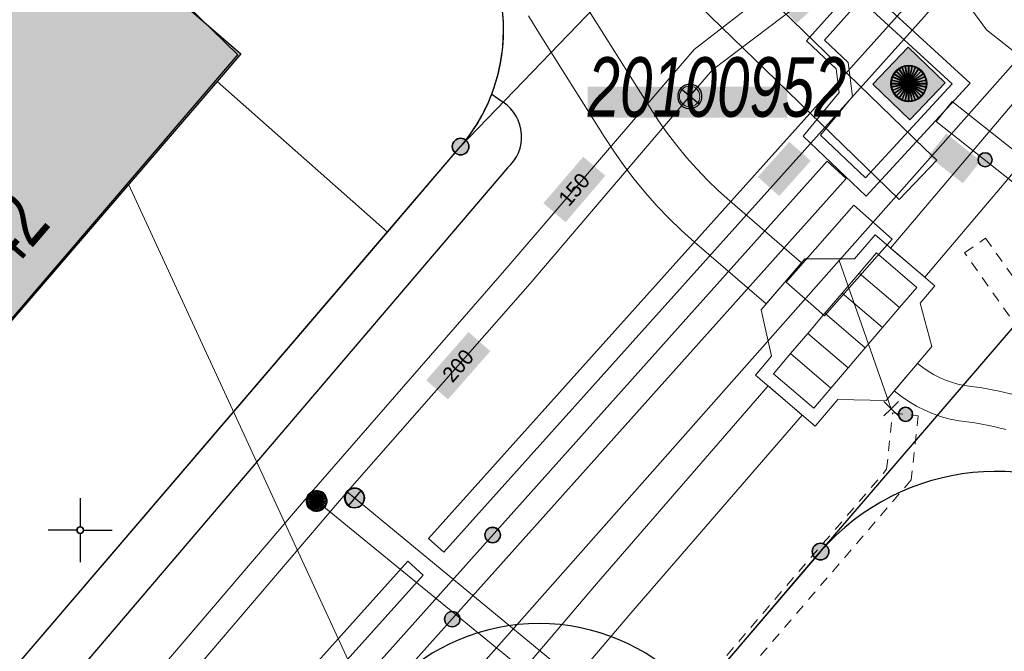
# Model space of a CAD drawing. Header units: metres. Extents: x 2695560 to 2696939, y 1260529 to 1262050.
# Tile 50 of 256: x 2695875 to 2695894, y 1260872 to 1260885. Entities that reach past the tile are written whole.
import ezdxf

# ---------------------------------------------------------------- set-up
doc = ezdxf.new("R2010")
doc.units = ezdxf.units.M
doc.linetypes.add('AUSGEZOGEN', pattern=[0])
doc.linetypes.add('VERDECKT2_S2', pattern=[0.36, 0.2, -0.16])
for name, color, linetype in [('XR$1$AV_Gebäudeflächen (BB)', 7, 'AUSGEZOGEN'), ('XR$1$AV_Grenzpunkte', 7, 'AUSGEZOGEN'), ('XR$1$AV_Haus-Nr.', 7, 'AUSGEZOGEN'), ('XR$1$AV_Koordinatennetzpunkte', 7, 'AUSGEZOGEN'), ('XR$1$AV_Lagefixpunkt-Nr.', 7, 'AUSGEZOGEN'), ('XR$1$AV_Linien (BB)', 7, 'AUSGEZOGEN'), ('XR$1$AW_LK_Schachtdeckel', 24, 'AUSGEZOGEN'), ('XR$1$AW_LK_Zwischenpunkt', 24, 'AUSGEZOGEN'), ('XR$1$EW_LK_Knoten', 1, 'AUSGEZOGEN'), ('XR$1$GA_LK_Absperrarmatur', 32, 'AUSGEZOGEN'), ('XR$1$GR_Baum', 94, 'AUSGEZOGEN'), ('XR$1$Liegenschaftsgrenzen', 7, 'AUSGEZOGEN'), ('XR$1$PFAV', 255, 'AUSGEZOGEN'), ('XR$1$PFAW', 255, 'AUSGEZOGEN'), ('XR$1$PFGA', 255, 'AUSGEZOGEN'), ('XR$1$PFWA', 255, 'AUSGEZOGEN'), ('XR$1$RAEW', 8, 'AUSGEZOGEN'), ('XR$1$RP_Abstandslinie', 7, 'AUSGEZOGEN'), ('XR$1$WA_LK_Absperrarmatur', 171, 'AUSGEZOGEN')]:
    doc.layers.add(name, color=color, linetype=linetype)
for name, color, linetype, lineweight in [('XR$2$ABW-Flaeche-oberirdisch', 6, 'AUSGEZOGEN', 18), ('XR$2$ABW-LinieFlaeche-R-genau', 4, 'AUSGEZOGEN', 18), ('XR$2$ABW-Punkt', 6, 'AUSGEZOGEN', 18), ('XR$2$ELE-Flaeche-oberirdisch', 1, 'AUSGEZOGEN', 18), ('XR$2$ELE-LinieAnker_Strebe', 1, 'AUSGEZOGEN', 18), ('XR$2$ELE-LinieFlaeche-ungenau', 1, 'VERDECKT2_S2', 18), ('XR$2$GAS-Linie-genau', 12, 'AUSGEZOGEN', 18), ('XR$2$GAS-Punkt', 12, 'AUSGEZOGEN', 18), ('XR$2$KOM-Flaeche-U-oberirdisch', 91, 'AUSGEZOGEN', 18), ('XR$2$KOM-Linie-U-genau', 91, 'AUSGEZOGEN', 18), ('XR$2$KOM-Punkt-U', 91, 'AUSGEZOGEN', 18), ('XR$2$WAS-Linie-genau', 5, 'AUSGEZOGEN', 18), ('XR$2$WAS-LinieFlaeche-genau', 5, 'AUSGEZOGEN', 18), ('XR$2$WAS-Punkt', 5, 'AUSGEZOGEN', 18), ('XR$2$WEI-Text', 59, 'AUSGEZOGEN', 18)]:
    doc.layers.add(name, color=color, linetype=linetype, lineweight=lineweight)
doc.styles.add('ARIAL', font='arial.ttf')
doc.styles.add('TXT', font='txt')

# ---------------------------------------------------------------- blocks, each defined once
blk = doc.blocks.new('COMPLEXOBJECT_232')
at = {"layer": 'XR$1$AV_Linien (BB)', "color": 7, "linetype": 'AUSGEZOGEN', "transparency": 33554687}
blk.add_lwpolyline([(5883.345, 10882.074), (5873.015, 10869.969), (5860.58, 10855.55)], dxfattribs=at)
blk.add_arc((5882.813, 10882.683), 0.809, 311.143, 56.2657, dxfattribs=at)
blk = doc.blocks.new('COMPLEXOBJECT_233')
at = {"layer": 'XR$1$AV_Linien (BB)', "color": 7, "linetype": 'AUSGEZOGEN', "transparency": 33554687}
blk.add_line((5880.999, 10880.819), (5882.43, 10882.49), dxfattribs=at)
blk.add_arc((5879.738, 10884.779), 3.533, 319.6255, 339.0087, dxfattribs=at)
blk = doc.blocks.new('COMPLEXOBJECT_234')
at = {"layer": 'XR$1$AV_Linien (BB)', "color": 7, "linetype": 'AUSGEZOGEN', "transparency": 33554687}
blk.add_line((5882.22, 10887.26), (5873.896, 10895.381), dxfattribs=at)
blk.add_arc((5879.765, 10884.762), 3.502, 339.1044, 45.4963, dxfattribs=at)
blk = doc.blocks.new('COMPLEXOBJECT_274')
at = {"layer": 'XR$1$AV_Linien (BB)', "color": 7, "linetype": 'AUSGEZOGEN', "transparency": 33554687}
blk.add_line((5897.694, 10873.604), (5895.66, 10875.21), dxfattribs=at)
blk.add_arc((5892.895, 10871.596), 4.55, 52.5815, 139.0227, dxfattribs=at)
blk = doc.blocks.new('COMPLEXOBJECT_1304')
at = {"layer": 'XR$1$Liegenschaftsgrenzen', "color": 7, "linetype": 'AUSGEZOGEN', "transparency": 33554687}
blk.add_arc((5892.895, 10871.596), 4.55, 52.5815, 139.0227, dxfattribs=at)
blk = doc.blocks.new('COMPLEXOBJECT_1314')
at = {"layer": 'XR$1$Liegenschaftsgrenzen', "color": 7, "linetype": 'AUSGEZOGEN', "transparency": 33554687}
blk.add_line((5882.22, 10887.26), (5867.02, 10902.09), dxfattribs=at)
blk.add_arc((5879.766, 10884.762), 3.502, 319.5413, 45.5004, dxfattribs=at)
blk = doc.blocks.new('BAV15')
at = {"layer": 'XR$1$PFAV', "transparency": 33554687}
blk.add_hatch(color=7, dxfattribs=at).paths.add_polyline_path([(0.5, 0), (0.49, 0.101), (0.459, 0.197), (0.41, 0.286), (0.344, 0.362), (0.264, 0.424), (0.174, 0.469), (0.076, 0.494), (-0.025, 0.499), (-0.125, 0.484), (-0.22, 0.449), (-0.306, 0.395), (-0.379, 0.326), (-0.437, 0.243), (-0.477, 0.15), (-0.497, 0.051), (-0.497, -0.051), (-0.477, -0.15), (-0.437, -0.243), (-0.379, -0.326), (-0.306, -0.395), (-0.22, -0.449), (-0.125, -0.484), (-0.025, -0.499), (0.076, -0.494), (0.174, -0.469), (0.264, -0.424), (0.344, -0.362), (0.41, -0.286), (0.459, -0.197), (0.49, -0.101)])
at = {"color": 7, "transparency": 33554687}
for start, end in [(90, 270), (270, 90)]:
    blk.add_arc((0, 0), 0.5, start, end, dxfattribs=at)
at = {"layer": 'XR$1$PFAV', "transparency": 33554687}
blk.add_circle((0, 0), 0.5, dxfattribs=at)
blk = doc.blocks.new('BAV2041')
at = {"color": 7, "transparency": 33554687}
for p, q in [((0, 0.5), (0, 0.05)), ((-0.05, 0), (-0.5, 0)), ((0.05, 0), (0.5, 0)), ((0, -0.05), (0, -0.5))]:
    blk.add_line(p, q, dxfattribs=at)
blk.add_circle((0, 0), 0.05, dxfattribs=at)
for start, end in [(90, 270), (270, 90)]:
    blk.add_arc((0, 0), 0.05, start, end, dxfattribs=at)
blk = doc.blocks.new('WBGR1')
at = {"color": 94, "transparency": 33554687}
for radius, start, end in [(1, 90, 270), (1, 270, 90), (0.05, 90, 270), (0.05, 270, 90)]:
    blk.add_arc((0, 0), radius, start, end, dxfattribs=at)
blk = doc.blocks.new('BAW2082')
at = {"layer": 'XR$1$PFAW', "transparency": 33554687}
blk.add_hatch(color=7, dxfattribs=at).paths.add_polyline_path([(0.509, -0.003), (0.499, 0.098), (0.469, 0.194), (0.42, 0.283), (0.354, 0.359), (0.274, 0.421), (0.183, 0.466), (0.085, 0.491), (-0.016, 0.496), (-0.116, 0.481), (-0.211, 0.446), (-0.297, 0.392), (-0.37, 0.323), (-0.428, 0.24), (-0.468, 0.147), (-0.488, 0.047), (-0.488, -0.054), (-0.468, -0.153), (-0.428, -0.246), (-0.37, -0.329), (-0.297, -0.398), (-0.211, -0.452), (-0.116, -0.487), (-0.016, -0.502), (0.085, -0.497), (0.183, -0.472), (0.274, -0.427), (0.354, -0.366), (0.42, -0.289), (0.469, -0.2), (0.499, -0.104)])
at = {"transparency": 33554687}
for start, end in [(91.19481, 268.80519), (268.80519, 91.19481)]:
    blk.add_arc((0.01, 0), 0.5, start, end, dxfattribs=at)
at = {"layer": 'XR$1$PFAW', "transparency": 33554687}
blk.add_circle((0.009, -0.003), 0.5, dxfattribs=at)
blk = doc.blocks.new('BAW2087')
at = {"lineweight": 25, "true_color": 0x000000, "transparency": 33554687}
h = blk.add_hatch(color=18, dxfattribs=at)
h.paths.add_polyline_path([(-0.5, 0.5), (-0.5, -0.5), (0.5, -0.5), (0.5, 0.5)])
h.paths.add_polyline_path([(0.337, -0.069), (0.316, -0.136), (0.282, -0.196), (0.237, -0.249), (0.182, -0.292), (0.119, -0.322), (0.052, -0.34), (-0.017, -0.343), (-0.086, -0.333), (-0.151, -0.309), (-0.21, -0.272), (-0.261, -0.224), (-0.301, -0.167), (-0.328, -0.103), (-0.342, -0.035), (-0.342, 0.035), (-0.328, 0.103), (-0.301, 0.167), (-0.261, 0.224), (-0.21, 0.272), (-0.151, 0.309), (-0.086, 0.333), (-0.017, 0.343), (0.052, 0.34), (0.119, 0.322), (0.182, 0.292), (0.237, 0.249), (0.282, 0.196), (0.316, 0.136), (0.337, 0.069), (0.344, 0)], flags=16)
at = {"layer": 'XR$1$PFAW', "lineweight": 25, "transparency": 33554687}
blk.add_hatch(color=7, dxfattribs=at).paths.add_polyline_path([(0.344, 0), (0.337, 0.069), (0.316, 0.136), (0.282, 0.196), (0.237, 0.249), (0.182, 0.292), (0.119, 0.322), (0.052, 0.34), (-0.017, 0.343), (-0.086, 0.333), (-0.151, 0.309), (-0.21, 0.272), (-0.261, 0.224), (-0.301, 0.167), (-0.328, 0.103), (-0.342, 0.035), (-0.342, -0.035), (-0.328, -0.103), (-0.301, -0.167), (-0.261, -0.224), (-0.21, -0.272), (-0.151, -0.309), (-0.086, -0.333), (-0.017, -0.343), (0.052, -0.34), (0.119, -0.322), (0.182, -0.292), (0.237, -0.249), (0.282, -0.196), (0.316, -0.136), (0.337, -0.069)])
at = {"lineweight": 25, "transparency": 33554687}
for p, q in [((-0.5, 0.5, 0.993), (0.5, 0.5, 0.993)), ((-0.5, -0.5, 0.993), (-0.5, 0.5, 0.993)), ((0.5, 0.5, 0.993), (0.5, -0.5, 0.993)), ((0.5, -0.5, 0.993), (-0.5, -0.5, 0.993))]:
    blk.add_line(p, q, dxfattribs=at)
blk.add_circle((0, 0), 0.344, dxfattribs=at)
at = {"layer": 'XR$1$PFAW', "lineweight": 25, "transparency": 33554687}
blk.add_line((-0.5, 0.5), (0.5, 0.5), dxfattribs=at)
at = {"layer": 'XR$1$PFAW', "color": 31, "lineweight": 25, "transparency": 33554687}
for p, q in [((-0.5, -0.5), (-0.5, 0.5)), ((0.5, 0.5), (0.5, -0.5)), ((0.5, -0.5), (-0.5, -0.5))]:
    blk.add_line(p, q, dxfattribs=at)
at = {"layer": 'XR$1$PFAW', "lineweight": 25, "transparency": 33554687}
blk.add_circle((0, 0), 0.344, dxfattribs=at)
blk = doc.blocks.new('BWA965')
at = {"layer": 'XR$1$PFWA', "transparency": 33554687}
blk.add_hatch(color=7, dxfattribs=at).paths.add_polyline_path([(0, 0.5), (-0.051, 0.497), (-0.101, 0.49), (-0.15, 0.477), (-0.197, 0.459), (-0.243, 0.437), (-0.286, 0.41), (-0.326, 0.379), (-0.362, 0.344), (-0.395, 0.306), (-0.424, 0.264), (-0.449, 0.22), (-0.469, 0.174), (-0.484, 0.125), (-0.494, 0.076), (-0.499, 0.025), (-0.499, -0.025), (-0.494, -0.076), (-0.484, -0.125), (-0.469, -0.174), (-0.449, -0.22), (-0.424, -0.264), (-0.395, -0.306), (-0.362, -0.344), (-0.326, -0.379), (-0.286, -0.41), (-0.243, -0.437), (-0.197, -0.459), (-0.15, -0.477), (-0.101, -0.49), (-0.051, -0.497), (0, -0.5), (0.051, -0.497), (0.101, -0.49), (0.15, -0.477), (0.197, -0.459), (0.243, -0.437), (0.286, -0.41), (0.326, -0.379), (0.362, -0.344), (0.395, -0.306), (0.424, -0.264), (0.449, -0.22), (0.469, -0.174), (0.484, -0.125), (0.494, -0.076), (0.499, -0.025), (0.499, 0.025), (0.494, 0.076), (0.484, 0.125), (0.469, 0.174), (0.449, 0.22), (0.424, 0.264), (0.395, 0.306), (0.362, 0.344), (0.326, 0.379), (0.286, 0.41), (0.243, 0.437), (0.197, 0.459), (0.15, 0.477), (0.101, 0.49), (0.051, 0.497)])
at = {"transparency": 33554687}
blk.add_line((0, 0.5), (0, -0.5), dxfattribs=at)
for start, end in [(90, 270), (270, 90)]:
    blk.add_arc((0, 0), 0.5, start, end, dxfattribs=at)
blk = doc.blocks.new('BGA965')
at = {"layer": 'XR$1$PFGA', "transparency": 33554687}
blk.add_hatch(color=7, dxfattribs=at).paths.add_polyline_path([(0.5, 0), (0.49, 0.101), (0.459, 0.197), (0.41, 0.286), (0.344, 0.362), (0.264, 0.424), (0.174, 0.469), (0.076, 0.494), (-0.025, 0.499), (-0.125, 0.484), (-0.22, 0.449), (-0.306, 0.395), (-0.379, 0.326), (-0.437, 0.243), (-0.477, 0.15), (-0.497, 0.051), (-0.497, -0.051), (-0.477, -0.15), (-0.437, -0.243), (-0.379, -0.326), (-0.306, -0.395), (-0.22, -0.449), (-0.125, -0.484), (-0.025, -0.499), (0.076, -0.494), (0.174, -0.469), (0.264, -0.424), (0.344, -0.362), (0.41, -0.286), (0.459, -0.197), (0.49, -0.101)])
at = {"color": 32, "transparency": 33554687}
blk.add_line((0, 0.5), (0, -0.5), dxfattribs=at)
for start, end in [(90, 270), (270, 90)]:
    blk.add_arc((0, 0), 0.5, start, end, dxfattribs=at)
at = {"layer": 'XR$1$PFGA', "transparency": 33554687}
blk.add_circle((0, 0), 0.5, dxfattribs=at)
blk = doc.blocks.new('BEW957')
at = {"layer": 'XR$1$RAEW', "transparency": 33554687}
blk.add_hatch(color=1, dxfattribs=at).paths.add_polyline_path([(-0.5, 0), (-0.497, -0.051), (-0.49, -0.101), (-0.477, -0.15), (-0.459, -0.197), (-0.437, -0.243), (-0.41, -0.286), (-0.379, -0.326), (-0.344, -0.362), (-0.306, -0.395), (-0.264, -0.424), (-0.22, -0.449), (-0.174, -0.469), (-0.125, -0.484), (-0.076, -0.494), (-0.025, -0.499), (0.025, -0.499), (0.076, -0.494), (0.125, -0.484), (0.174, -0.469), (0.22, -0.449), (0.264, -0.424), (0.306, -0.395), (0.344, -0.362), (0.379, -0.326), (0.41, -0.286), (0.437, -0.243), (0.459, -0.197), (0.477, -0.15), (0.49, -0.101), (0.497, -0.051), (0.5, 0), (0.497, 0.051), (0.49, 0.101), (0.477, 0.15), (0.459, 0.197), (0.437, 0.243), (0.41, 0.286), (0.379, 0.326), (0.344, 0.362), (0.306, 0.395), (0.264, 0.424), (0.22, 0.449), (0.174, 0.469), (0.125, 0.484), (0.076, 0.494), (0.025, 0.499), (-0.025, 0.499), (-0.076, 0.494), (-0.125, 0.484), (-0.174, 0.469), (-0.22, 0.449), (-0.264, 0.424), (-0.306, 0.395), (-0.344, 0.362), (-0.379, 0.326), (-0.41, 0.286), (-0.437, 0.243), (-0.459, 0.197), (-0.477, 0.15), (-0.49, 0.101), (-0.497, 0.051)])
at = {"color": 1, "transparency": 33554687}
for start, end in [(90, 180), (180, 270), (0, 90), (270, 0)]:
    blk.add_arc((0, 0), 0.5, start, end, dxfattribs=at)
at = {"layer": 'XR$1$RAEW', "color": 1, "transparency": 33554687}
blk.add_circle((0, 0), 0.5, dxfattribs=at)
blk = doc.blocks.new('KOM-UNBEKANNT-U')
at = {"layer": 'XR$2$KOM-Punkt-U', "linetype": 'AUSGEZOGEN', "lineweight": 20, "transparency": 33554687}
for p, q in [((0, 0, 2500), (-141, 141, 2500)), ((-141, -141, 2500), (0, 0, 2500)), ((0, 0, 2500), (141, 141, 2500)), ((141, -141, 2500), (0, 0, 2500))]:
    blk.add_line(p, q, dxfattribs=at)
blk = doc.blocks.new('GAS-ABSPERRORGAN')
at = {"layer": 'XR$2$GAS-Punkt', "linetype": 'AUSGEZOGEN', "lineweight": 25, "transparency": 33554687}
blk.add_line((0, 200, 2500), (0, -200, 2500), dxfattribs=at)
for points in [[(-39, 196, 2500), (0, 0, 2500), (-77, 185, 2500)], [(-39, 196), (0, 0), (-77, 185)], [(-39, 196, 2500), (-39, 196), (-77, 185), (-77, 185, 2500)], [(0, 200, 2500), (0, 0, 2500), (-39, 196, 2500)], [(0, 200), (0, 0), (-39, 196)], [(0, 200, 2500), (0, 200), (-39, 196), (-39, 196, 2500)], [(39, 196, 2500), (0, 0, 2500), (0, 200, 2500)], [(39, 196), (0, 0), (0, 200)], [(39, 196, 2500), (39, 196), (0, 200), (0, 200, 2500)], [(77, 185, 2500), (0, 0, 2500), (39, 196, 2500)], [(77, 185), (0, 0), (39, 196)], [(77, 185, 2500), (77, 185), (39, 196), (39, 196, 2500)], [(-196, 39, 2500), (0, 0, 2500), (-200, 0, 2500)], [(-196, 39), (0, 0), (-200, 0)], [(-196, 39, 2500), (-196, 39), (-200, 0), (-200, 0, 2500)], [(-200, 0, 2500), (0, 0, 2500), (-196, -39, 2500)], [(-200, 0), (0, 0), (-196, -39)], [(-185, 77, 2500), (0, 0, 2500), (-196, 39, 2500)], [(-185, 77), (0, 0), (-196, 39)], [(-185, 77, 2500), (-185, 77), (-196, 39), (-196, 39, 2500)], [(-196, -39, 2500), (0, 0, 2500), (-185, -77, 2500)], [(-196, -39), (0, 0), (-185, -77)], [(-166, 111, 2500), (0, 0, 2500), (-185, 77, 2500)], [(-166, 111), (0, 0), (-185, 77)], [(-166, 111, 2500), (-166, 111), (-185, 77), (-185, 77, 2500)], [(-185, -77, 2500), (0, 0, 2500), (-166, -111, 2500)], [(-185, -77), (0, 0), (-166, -111)], [(-141, 141, 2500), (0, 0, 2500), (-166, 111, 2500)], [(-141, 141), (0, 0), (-166, 111)], [(-141, 141, 2500), (-141, 141), (-166, 111), (-166, 111, 2500)], [(-166, -111, 2500), (0, 0, 2500), (-141, -141, 2500)], [(-166, -111), (0, 0), (-141, -141)], [(-111, 166, 2500), (0, 0, 2500), (-141, 141, 2500)], [(-111, 166), (0, 0), (-141, 141)], [(-111, 166, 2500), (-111, 166), (-141, 141), (-141, 141, 2500)], [(-141, -141, 2500), (0, 0, 2500), (-111, -166, 2500)], [(-141, -141), (0, 0), (-111, -166)], [(-77, 185, 2500), (0, 0, 2500), (-111, 166, 2500)], [(-77, 185), (0, 0), (-111, 166)], [(-77, 185, 2500), (-77, 185), (-111, 166), (-111, 166, 2500)], [(-111, -166, 2500), (0, 0, 2500), (-77, -185, 2500)], [(-111, -166), (0, 0), (-77, -185)], [(-77, -185, 2500), (0, 0, 2500), (-39, -196, 2500)], [(-77, -185), (0, 0), (-39, -196)], [(-39, -196, 2500), (0, 0, 2500), (0, -200, 2500)], [(-39, -196), (0, 0), (0, -200)], [(111, 166, 2500), (0, 0, 2500), (77, 185, 2500)], [(111, 166), (0, 0), (77, 185)], [(141, 141, 2500), (0, 0, 2500), (111, 166, 2500)], [(141, 141), (0, 0), (111, 166)], [(166, 111, 2500), (0, 0, 2500), (141, 141, 2500)], [(166, 111), (0, 0), (141, 141)], [(185, 77, 2500), (0, 0, 2500), (166, 111, 2500)], [(185, 77), (0, 0), (166, 111)], [(196, 39, 2500), (0, 0, 2500), (185, 77, 2500)], [(196, 39), (0, 0), (185, 77)], [(200, 0, 2500), (0, 0, 2500), (196, 39, 2500)], [(200, 0), (0, 0), (196, 39)], [(0, -200, 2500), (0, 0, 2500), (39, -196, 2500)], [(39, -196, 2500), (0, 0, 2500), (77, -185, 2500)], [(77, -185, 2500), (0, 0, 2500), (111, -166, 2500)], [(111, -166, 2500), (0, 0, 2500), (141, -141, 2500)], [(141, -141, 2500), (0, 0, 2500), (166, -111, 2500)], [(166, -111, 2500), (0, 0, 2500), (185, -77, 2500)], [(185, -77, 2500), (0, 0, 2500), (196, -39, 2500)], [(196, -39, 2500), (0, 0, 2500), (200, 0, 2500)], [(0, -200), (0, 0), (39, -196)], [(39, -196), (0, 0), (77, -185)], [(77, -185), (0, 0), (111, -166)], [(111, -166), (0, 0), (141, -141)], [(141, -141), (0, 0), (166, -111)], [(166, -111), (0, 0), (185, -77)], [(185, -77), (0, 0), (196, -39)], [(196, -39), (0, 0), (200, 0)], [(111, 166, 2500), (111, 166), (77, 185), (77, 185, 2500)], [(141, 141, 2500), (141, 141), (111, 166), (111, 166, 2500)], [(166, 111, 2500), (166, 111), (141, 141), (141, 141, 2500)], [(185, 77, 2500), (185, 77), (166, 111), (166, 111, 2500)], [(196, 39, 2500), (196, 39), (185, 77), (185, 77, 2500)], [(200, 0, 2500), (200, 0), (196, 39), (196, 39, 2500)], [(-200, 0, 2500), (-200, 0), (-196, -39), (-196, -39, 2500)], [(-196, -39, 2500), (-196, -39), (-185, -77), (-185, -77, 2500)], [(-185, -77, 2500), (-185, -77), (-166, -111), (-166, -111, 2500)], [(-166, -111, 2500), (-166, -111), (-141, -141), (-141, -141, 2500)], [(-141, -141, 2500), (-141, -141), (-111, -166), (-111, -166, 2500)], [(-111, -166, 2500), (-111, -166), (-77, -185), (-77, -185, 2500)], [(-77, -185, 2500), (-77, -185), (-39, -196), (-39, -196, 2500)], [(39, -196, 2500), (39, -196), (77, -185), (77, -185, 2500)], [(77, -185, 2500), (77, -185), (111, -166), (111, -166, 2500)], [(111, -166, 2500), (111, -166), (141, -141), (141, -141, 2500)], [(141, -141, 2500), (141, -141), (166, -111), (166, -111, 2500)], [(166, -111, 2500), (166, -111), (185, -77), (185, -77, 2500)], [(185, -77, 2500), (185, -77), (196, -39), (196, -39, 2500)], [(196, -39, 2500), (196, -39), (200, 0), (200, 0, 2500)], [(-39, -196, 2500), (-39, -196), (0, -200), (0, -200, 2500)], [(0, -200, 2500), (0, -200), (39, -196), (39, -196, 2500)]]:
    blk.add_3dface(points, dxfattribs=at)
blk = doc.blocks.new('WAS-ABSPERRORGAN')
at = {"layer": 'XR$2$WAS-Punkt', "linetype": 'AUSGEZOGEN', "transparency": 33554687}
for p, q in [((0, 200, 2500), (0, -200, 2500)), ((0, 0), (0, 0))]:
    blk.add_line(p, q, dxfattribs=at)
blk.add_circle((0, 0, 502500), 200, dxfattribs=at)
blk = doc.blocks.new('ABW-KONTROLLSCHACHT')
at = {"layer": 'XR$2$ABW-Punkt', "linetype": 'AUSGEZOGEN', "lineweight": 25, "transparency": 33554687}
for points in [[(-291, 194, 2500), (0, 0, 2500), (-323, 134, 2500)], [(-291, 194), (0, 0), (-323, 134)], [(-291, 194, 2500), (-291, 194), (-323, 134), (-323, 134, 2500)], [(-247, 247, 2500), (0, 0, 2500), (-291, 194, 2500)], [(-247, 247), (0, 0), (-291, 194)], [(-247, 247, 2500), (-247, 247), (-291, 194), (-291, 194, 2500)], [(-194, 291, 2500), (0, 0, 2500), (-247, 247, 2500)], [(-194, 291), (0, 0), (-247, 247)], [(-194, 291, 2500), (-194, 291), (-247, 247), (-247, 247, 2500)], [(-134, 323, 2500), (0, 0, 2500), (-194, 291, 2500)], [(-134, 323), (0, 0), (-194, 291)], [(-134, 323, 2500), (-134, 323), (-194, 291), (-194, 291, 2500)], [(-68, 343, 2500), (0, 0, 2500), (-134, 323, 2500)], [(-68, 343), (0, 0), (-134, 323)], [(-68, 343, 2500), (-68, 343), (-134, 323), (-134, 323, 2500)], [(0, 350, 2500), (0, 0, 2500), (-68, 343, 2500)], [(0, 350), (0, 0), (-68, 343)], [(0, 350, 2500), (0, 350), (-68, 343), (-68, 343, 2500)], [(68, 343, 2500), (0, 0, 2500), (0, 350, 2500)], [(68, 343), (0, 0), (0, 350)], [(68, 343, 2500), (68, 343), (0, 350), (0, 350, 2500)], [(134, 323, 2500), (0, 0, 2500), (68, 343, 2500)], [(134, 323), (0, 0), (68, 343)], [(194, 291, 2500), (0, 0, 2500), (134, 323, 2500)], [(194, 291), (0, 0), (134, 323)], [(247, 247, 2500), (0, 0, 2500), (194, 291, 2500)], [(247, 247), (0, 0), (194, 291)], [(291, 194, 2500), (0, 0, 2500), (247, 247, 2500)], [(291, 194), (0, 0), (247, 247)], [(323, 134, 2500), (0, 0, 2500), (291, 194, 2500)], [(323, 134), (0, 0), (291, 194)], [(134, 323, 2500), (134, 323), (68, 343), (68, 343, 2500)], [(194, 291, 2500), (194, 291), (134, 323), (134, 323, 2500)], [(247, 247, 2500), (247, 247), (194, 291), (194, 291, 2500)], [(291, 194, 2500), (291, 194), (247, 247), (247, 247, 2500)], [(323, 134, 2500), (323, 134), (291, 194), (291, 194, 2500)], [(-343, 68, 2500), (0, 0, 2500), (-350, 0, 2500)], [(-343, 68), (0, 0), (-350, 0)], [(-343, 68, 2500), (-343, 68), (-350, 0), (-350, 0, 2500)], [(-350, 0, 2500), (0, 0, 2500), (-343, -68, 2500)], [(-350, 0), (0, 0), (-343, -68)], [(-323, 134, 2500), (0, 0, 2500), (-343, 68, 2500)], [(-323, 134), (0, 0), (-343, 68)], [(-323, 134, 2500), (-323, 134), (-343, 68), (-343, 68, 2500)], [(-343, -68, 2500), (0, 0, 2500), (-323, -134, 2500)], [(-343, -68), (0, 0), (-323, -134)], [(-323, -134, 2500), (0, 0, 2500), (-291, -194, 2500)], [(-323, -134), (0, 0), (-291, -194)], [(-291, -194, 2500), (0, 0, 2500), (-247, -247, 2500)], [(-291, -194), (0, 0), (-247, -247)], [(-247, -247, 2500), (0, 0, 2500), (-194, -291, 2500)], [(-247, -247), (0, 0), (-194, -291)], [(-194, -291, 2500), (0, 0, 2500), (-134, -323, 2500)], [(-194, -291), (0, 0), (-134, -323)], [(-134, -323, 2500), (0, 0, 2500), (-68, -343, 2500)], [(-134, -323), (0, 0), (-68, -343)], [(-68, -343, 2500), (0, 0, 2500), (0, -350, 2500)], [(-68, -343), (0, 0), (0, -350)], [(343, 68, 2500), (0, 0, 2500), (323, 134, 2500)], [(343, 68), (0, 0), (323, 134)], [(350, 0, 2500), (0, 0, 2500), (343, 68, 2500)], [(350, 0), (0, 0), (343, 68)], [(0, -350, 2500), (0, 0, 2500), (68, -343, 2500)], [(68, -343, 2500), (0, 0, 2500), (134, -323, 2500)], [(134, -323, 2500), (0, 0, 2500), (194, -291, 2500)], [(194, -291, 2500), (0, 0, 2500), (247, -247, 2500)], [(247, -247, 2500), (0, 0, 2500), (291, -194, 2500)], [(291, -194, 2500), (0, 0, 2500), (323, -134, 2500)], [(323, -134, 2500), (0, 0, 2500), (343, -68, 2500)], [(343, -68, 2500), (0, 0, 2500), (350, 0, 2500)], [(0, -350), (0, 0), (68, -343)], [(68, -343), (0, 0), (134, -323)], [(134, -323), (0, 0), (194, -291)], [(194, -291), (0, 0), (247, -247)], [(247, -247), (0, 0), (291, -194)], [(291, -194), (0, 0), (323, -134)], [(323, -134), (0, 0), (343, -68)], [(343, -68), (0, 0), (350, 0)], [(343, 68, 2500), (343, 68), (323, 134), (323, 134, 2500)], [(350, 0, 2500), (350, 0), (343, 68), (343, 68, 2500)], [(-350, 0, 2500), (-350, 0), (-343, -68), (-343, -68, 2500)], [(-343, -68, 2500), (-343, -68), (-323, -134), (-323, -134, 2500)], [(-323, -134, 2500), (-323, -134), (-291, -194), (-291, -194, 2500)], [(291, -194, 2500), (291, -194), (323, -134), (323, -134, 2500)], [(323, -134, 2500), (323, -134), (343, -68), (343, -68, 2500)], [(343, -68, 2500), (343, -68), (350, 0), (350, 0, 2500)], [(-291, -194, 2500), (-291, -194), (-247, -247), (-247, -247, 2500)], [(-247, -247, 2500), (-247, -247), (-194, -291), (-194, -291, 2500)], [(-194, -291, 2500), (-194, -291), (-134, -323), (-134, -323, 2500)], [(-134, -323, 2500), (-134, -323), (-68, -343), (-68, -343, 2500)], [(-68, -343, 2500), (-68, -343), (0, -350), (0, -350, 2500)], [(0, -350, 2500), (0, -350), (68, -343), (68, -343, 2500)], [(68, -343, 2500), (68, -343), (134, -323), (134, -323, 2500)], [(134, -323, 2500), (134, -323), (194, -291), (194, -291, 2500)], [(194, -291, 2500), (194, -291), (247, -247), (247, -247, 2500)], [(247, -247, 2500), (247, -247), (291, -194), (291, -194, 2500)]]:
    blk.add_3dface(points, dxfattribs=at)
blk = doc.blocks.new('ABW-DECKEL')
at = {"layer": 'XR$2$ABW-Punkt', "linetype": 'AUSGEZOGEN', "lineweight": 25, "transparency": 33554687}
for points in [[(-291, 194, 2500), (0, 0, 2500), (-323, 134, 2500)], [(-291, 194), (0, 0), (-323, 134)], [(-291, 194, 2500), (-291, 194), (-323, 134), (-323, 134, 2500)], [(-247, 247, 2500), (0, 0, 2500), (-291, 194, 2500)], [(-247, 247), (0, 0), (-291, 194)], [(-247, 247, 2500), (-247, 247), (-291, 194), (-291, 194, 2500)], [(-194, 291, 2500), (0, 0, 2500), (-247, 247, 2500)], [(-194, 291), (0, 0), (-247, 247)], [(-194, 291, 2500), (-194, 291), (-247, 247), (-247, 247, 2500)], [(-134, 323, 2500), (0, 0, 2500), (-194, 291, 2500)], [(-134, 323), (0, 0), (-194, 291)], [(-134, 323, 2500), (-134, 323), (-194, 291), (-194, 291, 2500)], [(-68, 343, 2500), (0, 0, 2500), (-134, 323, 2500)], [(-68, 343), (0, 0), (-134, 323)], [(-68, 343, 2500), (-68, 343), (-134, 323), (-134, 323, 2500)], [(0, 350, 2500), (0, 0, 2500), (-68, 343, 2500)], [(0, 350), (0, 0), (-68, 343)], [(0, 350, 2500), (0, 350), (-68, 343), (-68, 343, 2500)], [(68, 343, 2500), (0, 0, 2500), (0, 350, 2500)], [(68, 343), (0, 0), (0, 350)], [(68, 343, 2500), (68, 343), (0, 350), (0, 350, 2500)], [(134, 323, 2500), (0, 0, 2500), (68, 343, 2500)], [(134, 323), (0, 0), (68, 343)], [(194, 291, 2500), (0, 0, 2500), (134, 323, 2500)], [(194, 291), (0, 0), (134, 323)], [(247, 247, 2500), (0, 0, 2500), (194, 291, 2500)], [(247, 247), (0, 0), (194, 291)], [(291, 194, 2500), (0, 0, 2500), (247, 247, 2500)], [(291, 194), (0, 0), (247, 247)], [(323, 134, 2500), (0, 0, 2500), (291, 194, 2500)], [(323, 134), (0, 0), (291, 194)], [(134, 323, 2500), (134, 323), (68, 343), (68, 343, 2500)], [(194, 291, 2500), (194, 291), (134, 323), (134, 323, 2500)], [(247, 247, 2500), (247, 247), (194, 291), (194, 291, 2500)], [(291, 194, 2500), (291, 194), (247, 247), (247, 247, 2500)], [(323, 134, 2500), (323, 134), (291, 194), (291, 194, 2500)], [(-343, 68, 2500), (0, 0, 2500), (-350, 0, 2500)], [(-343, 68), (0, 0), (-350, 0)], [(-343, 68, 2500), (-343, 68), (-350, 0), (-350, 0, 2500)], [(-350, 0, 2500), (0, 0, 2500), (-343, -68, 2500)], [(-350, 0), (0, 0), (-343, -68)], [(-323, 134, 2500), (0, 0, 2500), (-343, 68, 2500)], [(-323, 134), (0, 0), (-343, 68)], [(-323, 134, 2500), (-323, 134), (-343, 68), (-343, 68, 2500)], [(-343, -68, 2500), (0, 0, 2500), (-323, -134, 2500)], [(-343, -68), (0, 0), (-323, -134)], [(-323, -134, 2500), (0, 0, 2500), (-291, -194, 2500)], [(-323, -134), (0, 0), (-291, -194)], [(-291, -194, 2500), (0, 0, 2500), (-247, -247, 2500)], [(-291, -194), (0, 0), (-247, -247)], [(-247, -247, 2500), (0, 0, 2500), (-194, -291, 2500)], [(-247, -247), (0, 0), (-194, -291)], [(-194, -291, 2500), (0, 0, 2500), (-134, -323, 2500)], [(-194, -291), (0, 0), (-134, -323)], [(-134, -323, 2500), (0, 0, 2500), (-68, -343, 2500)], [(-134, -323), (0, 0), (-68, -343)], [(-68, -343, 2500), (0, 0, 2500), (0, -350, 2500)], [(-68, -343), (0, 0), (0, -350)], [(343, 68, 2500), (0, 0, 2500), (323, 134, 2500)], [(343, 68), (0, 0), (323, 134)], [(350, 0, 2500), (0, 0, 2500), (343, 68, 2500)], [(350, 0), (0, 0), (343, 68)], [(0, -350, 2500), (0, 0, 2500), (68, -343, 2500)], [(68, -343, 2500), (0, 0, 2500), (134, -323, 2500)], [(134, -323, 2500), (0, 0, 2500), (194, -291, 2500)], [(194, -291, 2500), (0, 0, 2500), (247, -247, 2500)], [(247, -247, 2500), (0, 0, 2500), (291, -194, 2500)], [(291, -194, 2500), (0, 0, 2500), (323, -134, 2500)], [(323, -134, 2500), (0, 0, 2500), (343, -68, 2500)], [(343, -68, 2500), (0, 0, 2500), (350, 0, 2500)], [(0, -350), (0, 0), (68, -343)], [(68, -343), (0, 0), (134, -323)], [(134, -323), (0, 0), (194, -291)], [(194, -291), (0, 0), (247, -247)], [(247, -247), (0, 0), (291, -194)], [(291, -194), (0, 0), (323, -134)], [(323, -134), (0, 0), (343, -68)], [(343, -68), (0, 0), (350, 0)], [(343, 68, 2500), (343, 68), (323, 134), (323, 134, 2500)], [(350, 0, 2500), (350, 0), (343, 68), (343, 68, 2500)], [(-350, 0, 2500), (-350, 0), (-343, -68), (-343, -68, 2500)], [(-343, -68, 2500), (-343, -68), (-323, -134), (-323, -134, 2500)], [(-323, -134, 2500), (-323, -134), (-291, -194), (-291, -194, 2500)], [(291, -194, 2500), (291, -194), (323, -134), (323, -134, 2500)], [(323, -134, 2500), (323, -134), (343, -68), (343, -68, 2500)], [(343, -68, 2500), (343, -68), (350, 0), (350, 0, 2500)], [(-291, -194, 2500), (-291, -194), (-247, -247), (-247, -247, 2500)], [(-247, -247, 2500), (-247, -247), (-194, -291), (-194, -291, 2500)], [(-194, -291, 2500), (-194, -291), (-134, -323), (-134, -323, 2500)], [(-134, -323, 2500), (-134, -323), (-68, -343), (-68, -343, 2500)], [(-68, -343, 2500), (-68, -343), (0, -350), (0, -350, 2500)], [(0, -350, 2500), (0, -350), (68, -343), (68, -343, 2500)], [(68, -343, 2500), (68, -343), (134, -323), (134, -323, 2500)], [(134, -323, 2500), (134, -323), (194, -291), (194, -291, 2500)], [(194, -291, 2500), (194, -291), (247, -247), (247, -247, 2500)], [(247, -247, 2500), (247, -247), (291, -194), (291, -194, 2500)]]:
    blk.add_3dface(points, dxfattribs=at)

msp = doc.modelspace()

# ---------------------------------------------------------------- hatches: boundary and pattern name
at = {"transparency": 33554687}
for points in [[(2695890.057, 1260885.442), (2695889.643, 1260885.069), (2695889.964, 1260884.712), (2695890.378, 1260885.085)], [(2695885.882, 1260883.471), (2695885.882, 1260882.868), (2695889.782, 1260882.868), (2695889.782, 1260883.471)], [(2695892.885, 1260882.555), (2695892.538, 1260882.116), (2695893.21, 1260881.584), (2695893.557, 1260882.023)], [(2695889.206, 1260881.708), (2695889.623, 1260881.335), (2695890.238, 1260882.022), (2695889.821, 1260882.395)], [(2695885.017, 1260881.195), (2695885.45, 1260880.825), (2695886.227, 1260881.731), (2695885.794, 1260882.101)], [(2695882.728, 1260877.738), (2695883.153, 1260877.364), (2695883.98, 1260878.306), (2695883.555, 1260878.68)]]:
    msp.add_hatch(color=7, dxfattribs=at).paths.add_polyline_path(points)
at = {"layer": 'XR$1$AV_Gebäudeflächen (BB)', "true_color": 0xd2d2d2, "transparency": 33554687}
msp.add_hatch(color=254, dxfattribs=at).paths.add_polyline_path([(2695861.319, 1260883.793), (2695863.334, 1260882.05), (2695863.17, 1260881.861), (2695871.203, 1260874.924), (2695878.642, 1260883.572), (2695879.105, 1260884.11), (2695866.142, 1260895.324), (2695862.736, 1260891.366), (2695861.771, 1260890.203), (2695858.406, 1260886.313)])

# ---------------------------------------------------------------- linework, layer by layer
at = {"layer": 'XR$1$AV_Linien (BB)', "color": 7, "linetype": 'AUSGEZOGEN', "transparency": 33554687}
for p, q in [((2695878.642, 1260883.572), (2695881.969, 1260880.629)), ((2695884.007, 1260883.323), (2695884.232, 1260883.166)), ((2695872.61, 1260869.7), (2695881.969, 1260880.629))]:
    msp.add_line(p, q, dxfattribs=at)
for points in [[(2695861.319, 1260883.793), (2695858.406, 1260886.313), (2695861.771, 1260890.203), (2695862.736, 1260891.366), (2695866.142, 1260895.324), (2695879.105, 1260884.11), (2695878.642, 1260883.572)], [(2695878.642, 1260883.572), (2695871.203, 1260874.924), (2695863.17, 1260881.861), (2695863.334, 1260882.05), (2695861.319, 1260883.793)], [(2695890.43, 1260874.39), (2695881.73, 1260864.23), (2695871.17, 1260851.98)]]:
    msp.add_lwpolyline(points, dxfattribs=at)
at = {"layer": 'XR$1$Liegenschaftsgrenzen', "color": 7, "linetype": 'AUSGEZOGEN', "transparency": 33554687}
for p, q in [((2695893.61, 1260892.907), (2695883.4, 1260882.3)), ((2695890.43, 1260874.39), (2695901.19, 1260886.93)), ((2695872.61, 1260869.7), (2695883.4, 1260882.3)), ((2695881.73, 1260864.23), (2695890.43, 1260874.39))]:
    msp.add_line(p, q, dxfattribs=at)
at = {"layer": 'XR$1$RP_Abstandslinie', "color": 7, "linetype": 'AUSGEZOGEN', "transparency": 33554687}
msp.add_lwpolyline([(2695856.7, 1260860.13), (2695857.75, 1260859.23), (2695879.05, 1260884.09), (2695849.73, 1260912.66), (2695820.73, 1260940.94), (2695782.41, 1260978.28), (2695744.56, 1261015.18)], dxfattribs=at)
at = {"layer": 'XR$2$ABW-Flaeche-oberirdisch', "transparency": 33554687}
for points in [[(2695891.19, 1260885.528), (2695890.158, 1260884.365), (2695890.735, 1260883.823), (2695890.793, 1260883.355), (2695890.088, 1260882.504), (2695891.321, 1260881.332), (2695893.351, 1260883.541), (2695891.19, 1260885.528)], [(2695891.208, 1260885.172), (2695890.506, 1260884.381), (2695890.972, 1260883.943), (2695891.054, 1260883.278), (2695890.429, 1260882.524), (2695891.309, 1260881.688), (2695892.998, 1260883.526), (2695891.208, 1260885.172)]]:
    msp.add_lwpolyline(points, close=True, dxfattribs=at)
at = {"layer": 'XR$2$ABW-LinieFlaeche-R-genau', "linetype": 'AUSGEZOGEN', "transparency": 33554687}
msp.add_lwpolyline([(2695940.496, 1260844.968), (2695932.513, 1260851.283), (2695932.055, 1260851.646), (2695928.193, 1260854.701), (2695926.193, 1260856.284), (2695917.377, 1260863.259), (2695905.675, 1260872.516), (2695902.384, 1260875.12), (2695900.36, 1260876.721), (2695899.709, 1260877.237), (2695892.688, 1260882.792), (2695892.998, 1260883.184), (2695900.019, 1260877.629), (2695900.67, 1260877.113), (2695902.694, 1260875.512), (2695905.985, 1260872.908), (2695917.687, 1260863.651), (2695926.503, 1260856.676), (2695928.503, 1260855.093), (2695932.365, 1260852.038), (2695932.823, 1260851.675), (2695940.806, 1260845.36)], dxfattribs=at)
msp.add_lwpolyline([(2695863.943, 1260852.263), (2695868.732, 1260857.623), (2695868.921, 1260857.835), (2695874.898, 1260864.513), (2695890.561, 1260882.015), (2695890.933, 1260881.681), (2695875.27, 1260864.179), (2695869.293, 1260857.501), (2695869.106, 1260857.291), (2695864.315, 1260851.929), (2695863.943, 1260852.263)], close=True, dxfattribs=at)
at = {"layer": 'XR$2$ELE-Flaeche-oberirdisch', "transparency": 33554687}
for points in [[(2695876.298, 1260896.474), (2695876.643, 1260896.132), (2695877.718, 1260895.092), (2695891.732, 1260881.496), (2695891.968, 1260881.27), (2695892.7, 1260882.038), (2695892.466, 1260882.26), (2695878.456, 1260895.852), (2695877.385, 1260896.89), (2695877.044, 1260897.227), (2695876.298, 1260896.474)], [(2695890.326, 1260876.841), (2695890.771, 1260877.362), (2695891.71, 1260877.343), (2695892.607, 1260878.394), (2695892.377, 1260879.244), (2695892.663, 1260879.579), (2695891.494, 1260880.576), (2695891.095, 1260880.108), (2695890.121, 1260880.109), (2695889.268, 1260879.11), (2695889.473, 1260878.207), (2695889.157, 1260877.838), (2695890.326, 1260876.841)], [(2695869.381, 1260852.301), (2695870.791, 1260854.122), (2695874.636, 1260859.056), (2695875.175, 1260859.678), (2695876.073, 1260860.711), (2695878.742, 1260863.786), (2695880.377, 1260865.72), (2695881.879, 1260867.497), (2695886.725, 1260873.186), (2695890.074, 1260877.056), (2695889.405, 1260877.627), (2695886.057, 1260873.76), (2695881.207, 1260868.067), (2695879.705, 1260866.288), (2695878.074, 1260864.358), (2695875.409, 1260861.289), (2695874.511, 1260860.254), (2695873.956, 1260859.616), (2695870.097, 1260854.662), (2695868.73, 1260852.898), (2695869.381, 1260852.301)]]:
    msp.add_lwpolyline(points, close=True, dxfattribs=at)
for points in [[(2695896.558, 1260885.941), (2695893.415, 1260882.232), (2695891.795, 1260880.319), (2695892.465, 1260879.748), (2695894.087, 1260881.664), (2695897.226, 1260885.369)], [(2695884.725, 1260884.856), (2695884.906, 1260884.555), (2695886.205, 1260882.496), (2695886.39, 1260882.211), (2695886.585, 1260881.932), (2695886.791, 1260881.662), (2695887.008, 1260881.399), (2695887.234, 1260881.145), (2695887.469, 1260880.9), (2695887.714, 1260880.664), (2695887.967, 1260880.437), (2695889.369, 1260879.228), (2695890.057, 1260880.034), (2695890.057, 1260880.034), (2695888.659, 1260881.239), (2695888.435, 1260881.44), (2695888.22, 1260881.648), (2695888.012, 1260881.865), (2695887.812, 1260882.09), (2695887.621, 1260882.322), (2695887.439, 1260882.56), (2695887.266, 1260882.806), (2695887.103, 1260883.058), (2695885.802, 1260885.121)], [(2695894.254, 1260877.443), (2695893.918, 1260877.527), (2695893.578, 1260877.591), (2695893.234, 1260877.636), (2695893.11, 1260877.663), (2695892.988, 1260877.698), (2695892.868, 1260877.741), (2695892.752, 1260877.791), (2695892.639, 1260877.849), (2695892.53, 1260877.914), (2695892.425, 1260877.986), (2695892.325, 1260878.064), (2695891.871, 1260877.532), (2695892.01, 1260877.422), (2695892.155, 1260877.322), (2695892.307, 1260877.232), (2695892.465, 1260877.152), (2695892.628, 1260877.083), (2695892.794, 1260877.025), (2695892.965, 1260876.978), (2695893.138, 1260876.942), (2695893.445, 1260876.903), (2695893.75, 1260876.847), (2695894.05, 1260876.773)]]:
    msp.add_lwpolyline(points, dxfattribs=at)
at = {"layer": 'XR$2$ELE-LinieAnker_Strebe', "transparency": 33554687}
msp.add_line((2695881.833, 1260870.917), (2695876.912, 1260881.566), dxfattribs=at)
for points in [[(2695891.975, 1260879.158), (2695891.187, 1260879.831), (2695891.522, 1260880.224), (2695892.31, 1260879.551), (2695891.975, 1260879.158)], [(2695891.64, 1260878.765), (2695890.851, 1260879.438), (2695891.187, 1260879.831), (2695891.975, 1260879.158), (2695891.64, 1260878.765)], [(2695891.304, 1260878.372), (2695890.516, 1260879.045), (2695890.851, 1260879.438), (2695891.64, 1260878.765), (2695891.304, 1260878.372)], [(2695890.969, 1260877.979), (2695890.181, 1260878.652), (2695890.516, 1260879.045), (2695891.304, 1260878.372), (2695890.969, 1260877.979)], [(2695890.633, 1260877.586), (2695889.845, 1260878.259), (2695890.181, 1260878.652), (2695890.969, 1260877.979), (2695890.633, 1260877.586)], [(2695890.298, 1260877.193), (2695889.51, 1260877.865), (2695889.845, 1260878.259), (2695890.633, 1260877.586), (2695890.298, 1260877.193)]]:
    msp.add_lwpolyline(points, close=True, dxfattribs=at)
at = {"layer": 'XR$2$ELE-LinieFlaeche-ungenau', "linetype": 'VERDECKT2_S2', "transparency": 33554687}
for points in [[(2695894.533, 1260878.401), (2695893.245, 1260880.227), (2695893.653, 1260880.515), (2695894.941, 1260878.689), (2695894.533, 1260878.401)], [(2695882.038, 1260864.715), (2695891.721, 1260875.998), (2695891.838, 1260877.099), (2695892.336, 1260877.045), (2695892.201, 1260875.79), (2695882.418, 1260864.389), (2695882.038, 1260864.715)]]:
    msp.add_lwpolyline(points, close=True, dxfattribs=at)
at = {"layer": 'XR$2$GAS-Linie-genau', "linetype": 'AUSGEZOGEN', "transparency": 33554687}
for q in [(2695870.771, 1260864.194), (2695880.586, 1260875.381)]:
    msp.add_line((2695880.442, 1260875.5), q, dxfattribs=at)
for points in [[(2695891.665, 1260887.068), (2695887.961, 1260884.199), (2695884.305, 1260879.93), (2695880.442, 1260875.5)], [(2695880.586, 1260875.381), (2695886.275, 1260870.735), (2695890.974, 1260866.662)]]:
    msp.add_lwpolyline(points, dxfattribs=at)
at = {"layer": 'XR$2$KOM-Flaeche-U-oberirdisch', "transparency": 33554687}
msp.add_lwpolyline([(2695891.083, 1260881.154), (2695889.757, 1260879.656), (2695890.506, 1260878.994), (2695891.832, 1260880.491), (2695891.083, 1260881.154)], close=True, dxfattribs=at)
at = {"layer": 'XR$2$KOM-Linie-U-genau', "linetype": 'AUSGEZOGEN', "transparency": 33554687}
for p, q in [((2695894.905, 1260884.719), (2695890.794, 1260880.074)), ((2695890.794, 1260880.074), (2695891.809, 1260877.181))]:
    msp.add_line(p, q, dxfattribs=at)
msp.add_lwpolyline([(2695890.794, 1260880.074), (2695866.751, 1260852.907), (2695866.107, 1260852.587)], dxfattribs=at)
at = {"layer": 'XR$2$WAS-Linie-genau', "linetype": 'AUSGEZOGEN', "transparency": 33554687}
for p, q in [((2695873.847, 1260866.965), (2695881.182, 1260875.558)), ((2695881.182, 1260875.558), (2695881.327, 1260875.439))]:
    msp.add_line(p, q, dxfattribs=at)
for points in [[(2695892.107, 1260886.718), (2695893.672, 1260884.583), (2695894.471, 1260883.951)], [(2695887.873, 1260883.281), (2695888.322, 1260883.799), (2695891.574, 1260886.27)], [(2695881.182, 1260875.558), (2695884.76, 1260879.625), (2695887.873, 1260883.281)], [(2695881.327, 1260875.439), (2695886.385, 1260871.269), (2695891.307, 1260866.941)]]:
    msp.add_lwpolyline(points, dxfattribs=at)
at = {"layer": 'XR$2$WAS-LinieFlaeche-genau', "linetype": 'AUSGEZOGEN', "transparency": 33554687}
for points in [[(2695892.813, 1260885.257), (2695892.456, 1260884.838), (2695883.07, 1260874.38), (2695882.772, 1260874.648), (2695892.155, 1260885.102), (2695892.509, 1260885.517), (2695892.813, 1260885.257)], [(2695882.669, 1260873.933), (2695875.137, 1260865.541), (2695874.839, 1260865.809), (2695882.371, 1260874.201), (2695882.669, 1260873.933)]]:
    msp.add_lwpolyline(points, close=True, dxfattribs=at)

# ---------------------------------------------------------------- block references
at = {"layer": 'XR$1$AV_Grenzpunkte', "color": 7, "linetype": 'AUSGEZOGEN', "lineweight": -3, "transparency": 33554687, "xscale": 0.3249999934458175, "yscale": 0.3249999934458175}
for p in [(2695883.4, 1260882.3), (2695890.43, 1260874.39)]:
    msp.add_blockref('BAV15', p, dxfattribs=at)
at = {"layer": 'XR$1$AV_Koordinatennetzpunkte', "color": 7, "linetype": 'AUSGEZOGEN', "lineweight": -3, "transparency": 33554687, "xscale": 1.25, "yscale": 1.25}
msp.add_blockref('BAV2041', (2695875.97, 1260874.81), dxfattribs=at)
at = {"layer": 'XR$1$AV_Linien (BB)', "color": 7, "linetype": 'AUSGEZOGEN', "lineweight": -3, "transparency": 33554687}
for name in ['COMPLEXOBJECT_234', 'COMPLEXOBJECT_233', 'COMPLEXOBJECT_232', 'COMPLEXOBJECT_274']:
    msp.add_blockref(name, (2690000.97, 1249999.81), dxfattribs=at)
at = {"layer": 'XR$1$AW_LK_Schachtdeckel', "color": 24, "linetype": 'AUSGEZOGEN', "lineweight": -3, "transparency": 33554687, "rotation": 46.233428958}
msp.add_blockref('BAW2087', (2695892.159, 1260883.533), dxfattribs=at)
at = {"layer": 'XR$1$AW_LK_Zwischenpunkt', "color": 24, "linetype": 'AUSGEZOGEN', "lineweight": -3, "transparency": 33554687, "xscale": 0.2999999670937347, "yscale": 0.2999999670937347}
for p in [(2695884.023, 1260874.715), (2695883.234, 1260873.072)]:
    msp.add_blockref('BAW2082', p, dxfattribs=at)
at = {"layer": 'XR$1$EW_LK_Knoten', "color": 1, "linetype": 'AUSGEZOGEN', "lineweight": -3, "transparency": 33554687, "xscale": 0.2749999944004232, "yscale": 0.2749999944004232}
for p in [(2695893.644, 1260882.043), (2695892.092, 1260877.072)]:
    msp.add_blockref('BEW957', p, dxfattribs=at)
at = {"layer": 'XR$1$GA_LK_Absperrarmatur', "color": 32, "linetype": 'AUSGEZOGEN', "lineweight": -3, "transparency": 33554687, "xscale": 0.3749999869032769, "yscale": 0.3749999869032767, "rotation": 320.7591}
msp.add_blockref('BGA965', (2695880.591, 1260875.381), dxfattribs=at)
at = {"layer": 'XR$1$GR_Baum', "color": 94, "linetype": 'AUSGEZOGEN', "lineweight": -3, "transparency": 33554687, "xscale": 4.021209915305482, "yscale": 4.021209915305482}
msp.add_blockref('WBGR1', (2695884.932, 1260868.965), dxfattribs=at)
at = {"layer": 'XR$1$Liegenschaftsgrenzen', "color": 7, "linetype": 'AUSGEZOGEN', "lineweight": -3, "transparency": 33554687}
for name in ['COMPLEXOBJECT_1314', 'COMPLEXOBJECT_1304']:
    msp.add_blockref(name, (2690000.97, 1249999.81), dxfattribs=at)
at = {"layer": 'XR$1$WA_LK_Absperrarmatur', "color": 171, "linetype": 'AUSGEZOGEN', "lineweight": -3, "transparency": 33554687}
for p, xscale, yscale, rotation in [((2695887.877, 1260883.281), 0.475528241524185, 0.4755282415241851, 229.5839383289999), ((2695881.332, 1260875.439), 0.3749999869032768, 0.3749999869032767, 320.500145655)]:
    msp.add_blockref('BWA965', p, dxfattribs=dict(at, xscale=xscale, yscale=yscale, rotation=rotation))
at = {"layer": 'XR$2$ABW-Punkt', "color": 6, "linetype": 'AUSGEZOGEN', "lineweight": 18, "transparency": 33554687, "xscale": 0.001, "yscale": 0.001, "zscale": 0.001, "rotation": 360}
for name, p in [('ABW-KONTROLLSCHACHT', (2695892.151, 1260883.53)), ('ABW-DECKEL', (2695892.154, 1260883.533))]:
    msp.add_blockref(name, p, dxfattribs=at)
at = {"layer": 'XR$2$GAS-Punkt', "color": 12, "linetype": 'AUSGEZOGEN', "lineweight": 18, "transparency": 33554687, "xscale": 0.001, "yscale": 0.001, "zscale": 0.001, "rotation": 230.8}
msp.add_blockref('GAS-ABSPERRORGAN', (2695880.586, 1260875.381), dxfattribs=at)
at = {"layer": 'XR$2$KOM-Punkt-U', "color": 91, "linetype": 'AUSGEZOGEN', "lineweight": 18, "transparency": 33554687, "xscale": 0.001, "yscale": 0.001, "zscale": 0.001}
msp.add_blockref('KOM-UNBEKANNT-U', (2695891.809, 1260877.181), dxfattribs=at)
at = {"layer": 'XR$2$WAS-Punkt', "color": 5, "linetype": 'AUSGEZOGEN', "lineweight": 18, "transparency": 33554687, "zscale": 0.001}
for p, xscale, yscale, rotation in [((2695887.873, 1260883.281), 0.0009999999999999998, 0.0009999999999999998, 139.6), ((2695881.327, 1260875.439), 0.001, 0.001, 230.6)]:
    msp.add_blockref('WAS-ABSPERRORGAN', p, dxfattribs=dict(at, xscale=xscale, yscale=yscale, rotation=rotation))

# ---------------------------------------------------------------- texts
at = {"layer": 'XR$1$AV_Haus-Nr.', "color": 7, "transparency": 33554687, "insert": (2695875.009, 1260880.293), "char_height": 1.1621, "width": 1.68109, "attachment_point": 8, "rotation": 49.2975, "style": 'ARIAL'}
msp.add_mtext('\\W0.70;42', dxfattribs=at)
at = {"layer": 'XR$1$AV_Lagefixpunkt-Nr.', "color": 7, "transparency": 33554687, "insert": (2695885.882, 1260882.868), "char_height": 1.1621, "width": 5.50234, "attachment_point": 7, "style": 'ARIAL'}
msp.add_mtext('\\A1;{\\fArial|i1|b0;\\H1.162102;\\W0.700000;\\C7;20100952}\\P', dxfattribs=at)
at = {"layer": 'XR$2$WEI-Text', "transparency": 33554687, "char_height": 0.3, "width": 0.9119, "attachment_point": 5, "style": 'TXT'}
for s, insert, rotation in [('\\W1.00;150', (2695885.618, 1260881.463), 49.5), ('\\W1.00;200', (2695883.35, 1260878.022), 48.7)]:
    msp.add_mtext(s, dxfattribs=dict(at, insert=insert, rotation=rotation))

doc.saveas('drawing.dxf')
